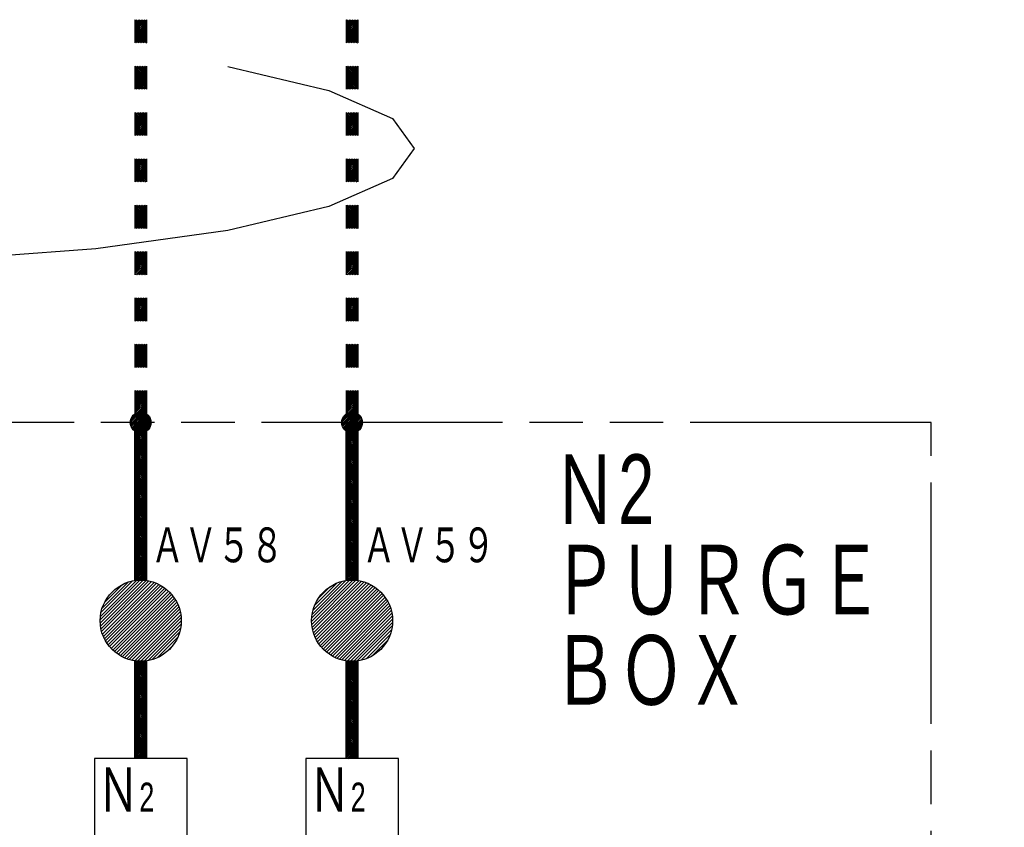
# Model space of a CAD drawing. Header units: millimetres. Extents: x 0 to 840, y 0 to 591.
# Tile 12 of 27: x 546 to 632, y 150 to 219. Entities that reach past the tile are written whole.
import ezdxf

# ---------------------------------------------------------------- set-up
doc = ezdxf.new("R2010")
doc.units = ezdxf.units.MM
doc.header["$LTSCALE"] = 46.255
doc.linetypes.add('PHANTOM', pattern=[0.8, 0.45, -0.05, 0.1, -0.05, 0.1, -0.05])
doc.layers.get('0').update_dxf_attribs({"linetype": 'CONTINUOUS'})
for name, color, linetype in [('0001_01', 7, 'CONTINUOUS'), ('0001_03', 7, 'CONTINUOUS'), ('0001_04', 7, 'CONTINUOUS')]:
    doc.layers.add(name, color=color, linetype=linetype)
doc.styles.add('TEXTSTYLE_2', font='txt', dxfattribs={"width": 0.7})

msp = doc.modelspace()

# ---------------------------------------------------------------- linework, layer by layer
at = {"layer": '0001_01', "color": 2, "linetype": 'Continuous'}
for p, q in [((556.436, 219.449), (556.436, 217.449)), ((557.436, 219.449), (557.436, 217.449)), ((574.684, 219.449), (574.684, 217.449)), ((575.684, 219.449), (575.684, 217.449)), ((556.436, 215.449), (556.436, 213.449)), ((557.436, 215.449), (557.436, 213.449)), ((564.45, 215.409), (573.19, 213.337)), ((574.684, 215.449), (574.684, 213.449)), ((575.684, 215.449), (575.684, 213.449)), ((573.19, 213.337), (578.685, 210.926)), ((556.436, 211.449), (556.436, 209.449)), ((557.436, 211.449), (557.436, 209.449)), ((574.684, 211.449), (574.684, 209.449)), ((575.684, 211.449), (575.684, 209.449)), ((578.685, 210.926), (580.559, 208.337)), ((580.559, 208.337), (578.685, 205.749)), ((556.436, 207.449), (556.436, 205.449)), ((557.436, 207.449), (557.436, 205.449)), ((574.684, 207.449), (574.684, 205.449)), ((575.684, 207.449), (575.684, 205.449)), ((578.685, 205.749), (573.19, 203.337)), ((556.436, 203.449), (556.436, 201.449)), ((557.436, 203.449), (557.436, 201.449)), ((573.19, 203.337), (564.45, 201.266)), ((574.684, 203.449), (574.684, 201.449)), ((575.684, 203.449), (575.684, 201.449)), ((564.45, 201.266), (553.059, 199.677)), ((553.059, 199.677), (539.794, 198.678)), ((556.436, 199.449), (556.436, 197.449)), ((557.436, 199.449), (557.436, 197.449)), ((574.684, 199.449), (574.684, 197.449)), ((575.684, 199.449), (575.684, 197.449)), ((556.436, 195.449), (556.436, 193.449)), ((557.436, 195.449), (557.436, 193.449)), ((574.684, 195.449), (574.684, 193.449)), ((575.684, 195.449), (575.684, 193.449)), ((556.436, 191.449), (556.436, 189.449)), ((557.436, 191.449), (557.436, 189.449)), ((574.684, 191.449), (574.684, 189.449)), ((575.684, 191.449), (575.684, 189.449)), ((556.436, 187.449), (556.436, 185.449)), ((557.436, 187.449), (557.436, 185.449)), ((574.683, 187.449), (574.683, 185.449)), ((575.683, 187.449), (575.683, 185.449)), ((556.433, 184.7), (556.433, 171.064)), ((556.433, 171.064), (556.436, 184.7)), ((557.433, 184.7), (557.433, 171.064)), ((574.683, 184.7), (574.683, 171.064)), ((575.683, 171.064), (575.683, 184.7)), ((557.433, 171.064), (556.433, 171.064)), ((556.433, 164.136), (556.433, 155.708)), ((557.433, 164.136), (557.433, 155.708)), ((574.683, 164.136), (574.683, 155.708)), ((575.683, 164.136), (575.683, 155.708)), ((560.933, 155.708), (552.933, 155.708)), ((552.933, 155.708), (552.933, 135.708)), ((560.933, 135.708), (560.933, 155.708)), ((579.183, 155.708), (571.183, 155.708)), ((571.183, 155.708), (571.183, 135.708)), ((579.183, 135.708), (579.183, 155.708))]:
    msp.add_line(p, q, dxfattribs=at)
at = {"layer": '0001_01', "color": 2, "linetype": 'PHANTOM'}
for p, q in [((625.183, 184.7), (445.933, 184.7)), ((625.183, 84.7), (625.183, 184.7))]:
    msp.add_line(p, q, dxfattribs=at)
at = {"layer": '0001_01', "color": 2, "linetype": 'Continuous'}
for centre, radius in [((556.933, 184.7), 0.9), ((575.183, 184.7), 0.9), ((556.933, 167.6), 3.5), ((575.183, 167.6), 3.5)]:
    msp.add_circle(centre, radius, dxfattribs=at)
at = {"layer": '0001_04', "color": 5, "linetype": 'Continuous'}
for p, q in [((556.436, 219.435), (556.449, 219.449)), ((556.436, 219.294), (556.59, 219.449)), ((556.436, 219.153), (556.732, 219.449)), ((556.436, 219.011), (556.873, 219.449)), ((556.436, 218.87), (557.015, 219.449)), ((556.436, 218.728), (557.156, 219.449)), ((556.436, 218.587), (557.297, 219.449)), ((556.436, 218.446), (557.436, 219.446)), ((574.684, 219.435), (574.697, 219.449)), ((574.684, 219.294), (574.838, 219.449)), ((574.684, 219.153), (574.98, 219.449)), ((574.684, 219.011), (575.121, 219.449)), ((574.684, 218.87), (575.263, 219.449)), ((574.684, 218.728), (575.404, 219.449)), ((574.684, 218.587), (575.545, 219.449)), ((574.684, 218.446), (575.684, 219.446)), ((556.436, 218.304), (557.436, 219.304)), ((556.436, 218.163), (557.436, 219.163)), ((556.436, 218.021), (557.436, 219.021)), ((556.436, 217.88), (557.436, 218.88)), ((556.436, 217.738), (557.436, 218.738)), ((556.436, 217.597), (557.436, 218.597)), ((574.684, 218.304), (575.684, 219.304)), ((574.684, 218.163), (575.684, 219.163)), ((574.684, 218.021), (575.684, 219.021)), ((574.684, 217.88), (575.684, 218.88)), ((574.684, 217.738), (575.684, 218.738)), ((574.684, 217.597), (575.684, 218.597)), ((556.436, 217.456), (557.436, 218.456)), ((556.57, 217.449), (557.436, 218.314)), ((556.712, 217.449), (557.436, 218.173)), ((556.853, 217.449), (557.436, 218.031)), ((556.995, 217.449), (557.436, 217.89)), ((557.136, 217.449), (557.436, 217.749)), ((574.684, 217.456), (575.684, 218.456)), ((574.818, 217.449), (575.684, 218.314)), ((574.96, 217.449), (575.684, 218.173)), ((575.101, 217.449), (575.684, 218.031)), ((575.242, 217.449), (575.684, 217.89)), ((575.384, 217.449), (575.684, 217.749)), ((557.277, 217.449), (557.436, 217.607)), ((557.419, 217.449), (557.436, 217.466)), ((575.525, 217.449), (575.684, 217.607)), ((575.667, 217.449), (575.684, 217.466)), ((556.436, 215.334), (556.55, 215.449)), ((556.436, 215.193), (556.692, 215.449)), ((556.436, 215.051), (556.833, 215.449)), ((556.436, 214.91), (556.974, 215.449)), ((556.436, 214.768), (557.116, 215.449)), ((556.436, 214.627), (557.257, 215.449)), ((556.436, 214.486), (557.399, 215.449)), ((556.436, 214.344), (557.436, 215.344)), ((556.436, 214.203), (557.436, 215.203)), ((574.684, 215.334), (574.798, 215.449)), ((574.684, 215.193), (574.939, 215.449)), ((574.684, 215.051), (575.081, 215.449)), ((574.684, 214.91), (575.222, 215.449)), ((574.684, 214.768), (575.364, 215.449)), ((574.684, 214.627), (575.505, 215.449)), ((574.684, 214.486), (575.647, 215.449)), ((574.684, 214.344), (575.684, 215.344)), ((574.684, 214.203), (575.684, 215.203)), ((556.436, 214.061), (557.436, 215.061)), ((556.436, 213.92), (557.436, 214.92)), ((556.436, 213.778), (557.436, 214.778)), ((556.436, 213.637), (557.436, 214.637)), ((556.436, 213.496), (557.436, 214.496)), ((556.53, 213.449), (557.436, 214.354)), ((574.684, 214.061), (575.684, 215.061)), ((574.684, 213.92), (575.684, 214.92)), ((574.684, 213.778), (575.684, 214.778)), ((574.684, 213.637), (575.684, 214.637)), ((574.684, 213.496), (575.684, 214.496)), ((574.778, 213.449), (575.684, 214.354)), ((556.672, 213.449), (557.436, 214.213)), ((556.813, 213.449), (557.436, 214.071)), ((556.954, 213.449), (557.436, 213.93)), ((557.096, 213.449), (557.436, 213.789)), ((557.237, 213.449), (557.436, 213.647)), ((557.379, 213.449), (557.436, 213.506)), ((574.919, 213.449), (575.684, 214.213)), ((575.061, 213.449), (575.684, 214.071)), ((575.202, 213.449), (575.684, 213.93)), ((575.344, 213.449), (575.684, 213.789)), ((575.485, 213.449), (575.684, 213.647)), ((575.626, 213.449), (575.684, 213.506)), ((556.436, 211.374), (556.51, 211.449)), ((556.436, 211.233), (556.651, 211.449)), ((556.436, 211.091), (556.793, 211.449)), ((556.436, 210.95), (556.934, 211.449)), ((556.436, 210.809), (557.076, 211.449)), ((556.436, 210.667), (557.217, 211.449)), ((556.436, 210.526), (557.359, 211.449)), ((556.436, 210.384), (557.436, 211.384)), ((556.436, 210.243), (557.436, 211.243)), ((556.436, 210.102), (557.436, 211.102)), ((556.436, 209.96), (557.436, 210.96)), ((574.684, 211.374), (574.758, 211.449)), ((574.684, 211.233), (574.899, 211.449)), ((574.684, 211.091), (575.041, 211.449)), ((574.684, 210.95), (575.182, 211.449)), ((574.684, 210.809), (575.324, 211.449)), ((574.684, 210.667), (575.465, 211.449)), ((574.684, 210.526), (575.606, 211.449)), ((574.684, 210.384), (575.684, 211.384)), ((574.684, 210.243), (575.684, 211.243)), ((574.684, 210.102), (575.684, 211.102)), ((574.684, 209.96), (575.684, 210.96)), ((556.436, 209.819), (557.436, 210.819)), ((556.436, 209.677), (557.436, 210.677)), ((556.436, 209.536), (557.436, 210.536)), ((556.49, 209.449), (557.436, 210.394)), ((556.631, 209.449), (557.436, 210.253)), ((556.773, 209.449), (557.436, 210.112)), ((574.684, 209.819), (575.684, 210.819)), ((574.684, 209.677), (575.684, 210.677)), ((574.684, 209.536), (575.684, 210.536)), ((574.738, 209.449), (575.684, 210.394)), ((574.879, 209.449), (575.684, 210.253)), ((575.021, 209.449), (575.684, 210.112)), ((556.914, 209.449), (557.436, 209.97)), ((557.056, 209.449), (557.436, 209.829)), ((557.197, 209.449), (557.436, 209.687)), ((557.338, 209.449), (557.436, 209.546)), ((575.162, 209.449), (575.684, 209.97)), ((575.303, 209.449), (575.684, 209.829)), ((575.445, 209.449), (575.684, 209.687)), ((575.586, 209.449), (575.684, 209.546)), ((556.436, 207.414), (556.47, 207.449)), ((556.436, 207.273), (556.611, 207.449)), ((556.436, 207.132), (556.753, 207.449)), ((556.436, 206.99), (556.894, 207.449)), ((556.436, 206.849), (557.035, 207.449)), ((556.436, 206.707), (557.177, 207.449)), ((556.436, 206.566), (557.318, 207.449)), ((574.684, 207.414), (574.718, 207.449)), ((574.684, 207.273), (574.859, 207.449)), ((574.684, 207.132), (575, 207.449)), ((574.684, 206.99), (575.142, 207.449)), ((574.684, 206.849), (575.283, 207.449)), ((574.684, 206.707), (575.425, 207.449)), ((574.684, 206.566), (575.566, 207.449)), ((556.436, 206.425), (557.436, 207.425)), ((556.436, 206.283), (557.436, 207.283)), ((556.436, 206.142), (557.436, 207.142)), ((556.436, 206), (557.436, 207)), ((556.436, 205.859), (557.436, 206.859)), ((556.436, 205.717), (557.436, 206.717)), ((574.684, 206.425), (575.684, 207.425)), ((574.684, 206.283), (575.684, 207.283)), ((574.684, 206.142), (575.684, 207.142)), ((574.684, 206), (575.684, 207)), ((574.684, 205.859), (575.684, 206.859)), ((574.684, 205.717), (575.684, 206.717)), ((556.436, 205.576), (557.436, 206.576)), ((556.45, 205.449), (557.436, 206.435)), ((556.591, 205.449), (557.436, 206.293)), ((556.733, 205.449), (557.436, 206.152)), ((556.874, 205.449), (557.436, 206.01)), ((557.015, 205.449), (557.436, 205.869)), ((574.684, 205.576), (575.684, 206.576)), ((574.698, 205.449), (575.684, 206.435)), ((574.839, 205.449), (575.684, 206.293)), ((574.98, 205.449), (575.684, 206.152)), ((575.122, 205.449), (575.684, 206.01)), ((575.263, 205.449), (575.684, 205.869)), ((557.157, 205.449), (557.436, 205.728)), ((557.298, 205.449), (557.436, 205.586)), ((575.405, 205.449), (575.684, 205.728)), ((575.546, 205.449), (575.684, 205.586)), ((556.436, 203.313), (556.571, 203.449)), ((556.436, 203.172), (556.712, 203.449)), ((556.436, 203.03), (556.854, 203.449)), ((556.436, 202.889), (556.995, 203.449)), ((556.436, 202.748), (557.137, 203.449)), ((556.436, 202.606), (557.278, 203.449)), ((556.436, 202.465), (557.42, 203.449)), ((556.436, 202.323), (557.436, 203.323)), ((574.684, 203.313), (574.819, 203.449)), ((574.684, 203.172), (574.96, 203.449)), ((574.684, 203.03), (575.102, 203.449)), ((574.684, 202.889), (575.243, 203.449)), ((574.684, 202.748), (575.385, 203.449)), ((574.684, 202.606), (575.526, 203.449)), ((574.684, 202.465), (575.667, 203.449)), ((574.684, 202.323), (575.684, 203.323)), ((556.436, 202.182), (557.436, 203.182)), ((556.436, 202.041), (557.436, 203.04)), ((556.436, 201.899), (557.436, 202.899)), ((556.436, 201.758), (557.436, 202.758)), ((556.436, 201.616), (557.436, 202.616)), ((556.436, 201.475), (557.436, 202.475)), ((574.684, 202.182), (575.684, 203.182)), ((574.684, 202.041), (575.684, 203.04)), ((574.684, 201.899), (575.684, 202.899)), ((574.684, 201.758), (575.684, 202.758)), ((574.684, 201.616), (575.684, 202.616)), ((574.684, 201.475), (575.684, 202.475)), ((556.551, 201.449), (557.436, 202.333)), ((556.692, 201.449), (557.436, 202.192)), ((556.834, 201.449), (557.436, 202.051)), ((556.975, 201.449), (557.436, 201.909)), ((557.117, 201.449), (557.436, 201.768)), ((557.258, 201.449), (557.436, 201.626)), ((574.799, 201.449), (575.684, 202.333)), ((574.94, 201.449), (575.684, 202.192)), ((575.082, 201.449), (575.684, 202.051)), ((575.223, 201.449), (575.684, 201.909)), ((575.364, 201.449), (575.684, 201.768)), ((575.506, 201.449), (575.684, 201.626)), ((557.399, 201.449), (557.436, 201.485)), ((575.647, 201.449), (575.684, 201.485)), ((556.436, 199.353), (556.531, 199.449)), ((556.436, 199.212), (556.672, 199.449)), ((556.436, 199.071), (556.814, 199.449)), ((556.436, 198.929), (556.955, 199.449)), ((556.436, 198.788), (557.096, 199.449)), ((556.436, 198.646), (557.238, 199.449)), ((556.436, 198.505), (557.379, 199.449)), ((556.436, 198.364), (557.436, 199.364)), ((556.436, 198.222), (557.436, 199.222)), ((556.436, 198.081), (557.436, 199.081)), ((574.684, 199.353), (574.779, 199.449)), ((574.684, 199.212), (574.92, 199.449)), ((574.684, 199.071), (575.061, 199.449)), ((574.684, 198.929), (575.203, 199.449)), ((574.684, 198.788), (575.344, 199.449)), ((574.684, 198.646), (575.486, 199.449)), ((574.684, 198.505), (575.627, 199.449)), ((574.684, 198.364), (575.684, 199.364)), ((574.684, 198.222), (575.684, 199.222)), ((574.684, 198.081), (575.684, 199.081)), ((556.436, 197.939), (557.436, 198.939)), ((556.436, 197.798), (557.436, 198.798)), ((556.436, 197.656), (557.436, 198.656)), ((556.436, 197.515), (557.436, 198.515)), ((556.511, 197.449), (557.436, 198.374)), ((556.652, 197.449), (557.436, 198.232)), ((574.684, 197.939), (575.684, 198.939)), ((574.684, 197.798), (575.684, 198.798)), ((574.684, 197.656), (575.684, 198.656)), ((574.684, 197.515), (575.684, 198.515)), ((574.759, 197.449), (575.684, 198.374)), ((574.9, 197.449), (575.684, 198.232)), ((556.794, 197.449), (557.436, 198.091)), ((556.935, 197.449), (557.436, 197.949)), ((557.076, 197.449), (557.436, 197.808)), ((557.218, 197.449), (557.436, 197.667)), ((557.359, 197.449), (557.436, 197.525)), ((575.041, 197.449), (575.684, 198.091)), ((575.183, 197.449), (575.684, 197.949)), ((575.324, 197.449), (575.684, 197.808)), ((575.466, 197.449), (575.684, 197.667)), ((575.607, 197.449), (575.684, 197.525)), ((556.436, 195.394), (556.491, 195.449)), ((556.436, 195.252), (556.632, 195.449)), ((556.436, 195.111), (556.773, 195.449)), ((556.436, 194.969), (556.915, 195.449)), ((556.436, 194.828), (557.056, 195.449)), ((556.436, 194.687), (557.198, 195.449)), ((556.436, 194.545), (557.339, 195.449)), ((556.436, 194.404), (557.436, 195.404)), ((556.436, 194.262), (557.436, 195.262)), ((556.436, 194.121), (557.436, 195.121)), ((556.436, 193.979), (557.436, 194.979)), ((556.436, 193.838), (557.436, 194.838)), ((556.436, 193.697), (557.436, 194.697)), ((574.684, 195.394), (574.738, 195.449)), ((574.684, 195.252), (574.88, 195.449)), ((574.684, 195.111), (575.021, 195.449)), ((574.684, 194.969), (575.163, 195.449)), ((574.684, 194.828), (575.304, 195.449)), ((574.684, 194.687), (575.446, 195.449)), ((574.684, 194.545), (575.587, 195.449)), ((574.684, 194.404), (575.684, 195.404)), ((574.684, 194.262), (575.684, 195.262)), ((574.684, 194.121), (575.684, 195.121)), ((574.684, 193.979), (575.684, 194.979)), ((574.684, 193.838), (575.684, 194.838)), ((574.684, 193.697), (575.684, 194.697)), ((556.436, 193.555), (557.436, 194.555)), ((556.47, 193.449), (557.436, 194.414)), ((556.612, 193.449), (557.436, 194.272)), ((556.753, 193.449), (557.436, 194.131)), ((556.895, 193.449), (557.436, 193.99)), ((557.036, 193.449), (557.436, 193.848)), ((574.684, 193.555), (575.684, 194.555)), ((574.718, 193.449), (575.684, 194.414)), ((574.86, 193.449), (575.684, 194.272)), ((575.001, 193.449), (575.684, 194.131)), ((575.143, 193.449), (575.684, 193.99)), ((575.284, 193.449), (575.684, 193.848)), ((557.178, 193.449), (557.436, 193.707)), ((557.319, 193.449), (557.436, 193.565)), ((575.425, 193.449), (575.684, 193.707)), ((575.567, 193.449), (575.684, 193.565)), ((556.436, 191.434), (556.45, 191.449)), ((556.436, 191.292), (556.592, 191.449)), ((556.436, 191.151), (556.733, 191.449)), ((556.436, 191.01), (556.875, 191.449)), ((556.436, 190.868), (557.016, 191.449)), ((556.436, 190.727), (557.158, 191.449)), ((556.436, 190.585), (557.299, 191.449)), ((556.436, 190.444), (557.436, 191.444)), ((556.436, 190.303), (557.436, 191.303)), ((574.684, 191.434), (574.698, 191.449)), ((574.684, 191.292), (574.84, 191.449)), ((574.684, 191.151), (574.981, 191.449)), ((574.684, 191.01), (575.123, 191.449)), ((574.684, 190.868), (575.264, 191.449)), ((574.684, 190.727), (575.405, 191.449)), ((574.684, 190.585), (575.547, 191.449)), ((574.684, 190.444), (575.684, 191.444)), ((574.684, 190.303), (575.684, 191.303)), ((556.436, 190.161), (557.436, 191.161)), ((556.436, 190.02), (557.436, 191.02)), ((556.436, 189.878), (557.436, 190.878)), ((556.436, 189.737), (557.436, 190.737)), ((556.436, 189.595), (557.436, 190.595)), ((556.436, 189.454), (557.436, 190.454)), ((574.684, 190.161), (575.684, 191.161)), ((574.684, 190.02), (575.684, 191.02)), ((574.684, 189.878), (575.684, 190.878)), ((574.684, 189.737), (575.684, 190.737)), ((574.684, 189.595), (575.684, 190.595)), ((574.684, 189.454), (575.684, 190.454)), ((556.572, 189.449), (557.436, 190.313)), ((556.713, 189.449), (557.436, 190.171)), ((556.855, 189.449), (557.436, 190.03)), ((556.996, 189.449), (557.436, 189.888)), ((557.137, 189.449), (557.436, 189.747)), ((557.279, 189.449), (557.436, 189.605)), ((574.82, 189.449), (575.684, 190.313)), ((574.961, 189.449), (575.684, 190.171)), ((575.102, 189.449), (575.684, 190.03)), ((575.244, 189.449), (575.684, 189.888)), ((575.385, 189.449), (575.684, 189.747)), ((575.527, 189.449), (575.684, 189.605)), ((557.42, 189.449), (557.436, 189.464)), ((575.668, 189.449), (575.684, 189.464)), ((556.436, 187.332), (556.552, 187.449)), ((556.436, 187.191), (556.693, 187.449)), ((556.436, 187.05), (556.834, 187.449)), ((556.436, 186.908), (556.976, 187.449)), ((556.436, 186.767), (557.117, 187.449)), ((556.436, 186.625), (557.259, 187.449)), ((556.436, 186.484), (557.4, 187.449)), ((556.436, 186.343), (557.436, 187.342)), ((556.436, 186.201), (557.436, 187.201)), ((556.436, 186.06), (557.436, 187.06)), ((574.683, 187.332), (574.799, 187.449)), ((574.683, 187.191), (574.941, 187.449)), ((574.683, 187.05), (575.082, 187.449)), ((574.683, 186.908), (575.224, 187.449)), ((574.683, 186.767), (575.365, 187.449)), ((574.683, 186.625), (575.507, 187.449)), ((574.683, 186.484), (575.648, 187.449)), ((574.683, 186.343), (575.683, 187.342)), ((574.683, 186.201), (575.683, 187.201)), ((574.683, 186.06), (575.683, 187.06)), ((556.436, 185.918), (557.436, 186.918)), ((556.436, 185.777), (557.436, 186.777)), ((556.436, 185.635), (557.436, 186.635)), ((556.436, 185.494), (557.436, 186.494)), ((556.532, 185.449), (557.436, 186.353)), ((556.673, 185.449), (557.436, 186.211)), ((574.683, 185.918), (575.683, 186.918)), ((574.683, 185.777), (575.683, 186.777)), ((574.683, 185.635), (575.683, 186.635)), ((574.683, 185.494), (575.683, 186.494)), ((574.779, 185.449), (575.683, 186.353)), ((574.921, 185.449), (575.683, 186.211)), ((556.033, 184.688), (556.945, 185.6)), ((556.044, 184.841), (556.793, 185.589)), ((556.045, 184.558), (557.075, 185.589)), ((556.071, 184.443), (557.191, 185.563)), ((556.098, 185.036), (556.597, 185.535)), ((556.109, 184.34), (557.294, 185.525)), ((556.156, 184.246), (557.388, 185.477)), ((556.213, 184.161), (557.473, 185.421)), ((556.277, 184.084), (557.55, 185.356)), ((556.814, 185.449), (557.436, 186.07)), ((556.956, 185.449), (557.436, 185.928)), ((557.097, 185.449), (557.436, 185.787)), ((557.239, 185.449), (557.436, 185.645)), ((557.38, 185.449), (557.436, 185.504)), ((574.283, 184.695), (575.189, 185.6)), ((574.294, 184.564), (575.32, 185.59)), ((574.296, 184.849), (575.035, 185.588)), ((574.319, 184.448), (575.435, 185.564)), ((574.353, 185.048), (574.836, 185.53)), ((574.357, 184.344), (575.539, 185.527)), ((574.404, 184.25), (575.634, 185.48)), ((574.46, 184.165), (575.719, 185.423)), ((574.524, 184.087), (575.796, 185.359)), ((575.062, 185.449), (575.683, 186.07)), ((575.204, 185.449), (575.683, 185.928)), ((575.345, 185.449), (575.683, 185.787)), ((575.486, 185.449), (575.683, 185.645)), ((575.628, 185.449), (575.683, 185.504)), ((556.35, 184.015), (557.619, 185.284)), ((556.43, 183.954), (557.68, 185.203)), ((556.433, 184.7), (557.433, 184.7)), ((556.433, 171.064), (556.433, 184.7)), ((556.433, 171.064), (556.436, 184.7)), ((556.433, 184.612), (557.433, 183.612)), ((556.486, 184.7), (557.433, 183.753)), ((556.519, 183.901), (557.732, 185.115)), ((556.617, 183.858), (557.776, 185.017)), ((556.628, 184.7), (557.433, 183.895)), ((556.725, 183.825), (557.809, 184.908)), ((556.769, 184.7), (557.433, 184.036)), ((556.846, 183.804), (557.829, 184.787)), ((556.911, 184.7), (557.433, 184.178)), ((556.985, 183.802), (557.832, 184.648)), ((557.052, 184.7), (557.433, 184.319)), ((557.194, 184.7), (557.433, 184.46)), ((557.335, 184.7), (557.433, 184.602)), ((557.433, 184.7), (557.433, 171.064)), ((574.596, 184.018), (575.866, 185.287)), ((574.676, 183.957), (575.927, 185.207)), ((574.683, 184.7), (575.683, 184.7)), ((574.683, 171.064), (574.683, 184.7)), ((574.683, 184.605), (575.683, 183.605)), ((574.73, 184.7), (575.683, 183.747)), ((574.765, 183.904), (575.98, 185.119)), ((574.862, 183.86), (576.024, 185.021)), ((574.871, 184.7), (575.683, 183.888)), ((574.97, 183.826), (576.058, 184.914)), ((575.013, 184.7), (575.683, 184.03)), ((575.09, 183.805), (576.079, 184.793)), ((575.154, 184.7), (575.683, 184.171)), ((575.228, 183.801), (576.082, 184.655)), ((575.295, 184.7), (575.683, 184.312)), ((575.393, 183.825), (576.059, 184.49)), ((575.437, 184.7), (575.683, 184.454)), ((575.578, 184.7), (575.683, 184.595)), ((575.683, 184.7), (575.683, 171.064)), ((556.433, 184.47), (557.433, 183.47)), ((556.433, 184.329), (557.433, 183.329)), ((556.433, 184.188), (557.433, 183.188)), ((556.433, 184.046), (557.433, 183.046)), ((556.433, 183.905), (557.433, 182.905)), ((556.433, 183.763), (557.433, 182.763)), ((557.152, 183.827), (557.806, 184.481)), ((557.392, 183.926), (557.707, 184.241)), ((574.683, 184.464), (575.683, 183.464)), ((574.683, 184.322), (575.683, 183.322)), ((574.683, 184.181), (575.683, 183.181)), ((574.683, 184.04), (575.683, 183.04)), ((574.683, 183.898), (575.683, 182.898)), ((574.683, 183.757), (575.683, 182.757)), ((575.627, 183.917), (575.967, 184.257)), ((556.433, 183.622), (557.433, 182.622)), ((556.433, 183.481), (557.433, 182.481)), ((556.433, 183.339), (557.433, 182.339)), ((556.433, 183.198), (557.433, 182.198)), ((556.433, 183.056), (557.433, 182.056)), ((556.433, 182.915), (557.433, 181.915)), ((574.683, 183.615), (575.683, 182.615)), ((574.683, 183.474), (575.683, 182.474)), ((574.683, 183.332), (575.683, 182.332)), ((574.683, 183.191), (575.683, 182.191)), ((574.683, 183.05), (575.683, 182.05)), ((574.683, 182.908), (575.683, 181.908)), ((556.433, 182.773), (557.433, 181.773)), ((556.433, 182.632), (557.433, 181.632)), ((556.433, 182.491), (557.433, 181.491)), ((556.433, 182.349), (557.433, 181.349)), ((556.433, 182.208), (557.433, 181.208)), ((556.433, 182.066), (557.433, 181.066)), ((574.683, 182.767), (575.683, 181.767)), ((574.683, 182.625), (575.683, 181.625)), ((574.683, 182.484), (575.683, 181.484)), ((574.683, 182.343), (575.683, 181.343)), ((574.683, 182.201), (575.683, 181.201)), ((574.683, 182.06), (575.683, 181.06)), ((556.433, 181.925), (557.433, 180.925)), ((556.433, 181.783), (557.433, 180.783)), ((556.433, 181.642), (557.433, 180.642)), ((556.433, 181.501), (557.433, 180.501)), ((556.433, 181.359), (557.433, 180.359)), ((556.433, 181.218), (557.433, 180.218)), ((574.683, 181.918), (575.683, 180.918)), ((574.683, 181.777), (575.683, 180.777)), ((574.683, 181.635), (575.683, 180.635)), ((574.683, 181.494), (575.683, 180.494)), ((574.683, 181.353), (575.683, 180.353)), ((574.683, 181.211), (575.683, 180.211)), ((556.433, 181.076), (557.433, 180.076)), ((556.433, 180.935), (557.433, 179.935)), ((556.433, 180.794), (557.433, 179.794)), ((556.433, 180.652), (557.433, 179.652)), ((556.433, 180.511), (557.433, 179.511)), ((556.433, 180.369), (557.433, 179.369)), ((574.683, 181.07), (575.683, 180.07)), ((574.683, 180.928), (575.683, 179.928)), ((574.683, 180.787), (575.683, 179.787)), ((574.683, 180.645), (575.683, 179.645)), ((574.683, 180.504), (575.683, 179.504)), ((574.683, 180.363), (575.683, 179.363)), ((556.433, 180.228), (557.433, 179.228)), ((556.433, 180.086), (557.433, 179.086)), ((556.433, 179.945), (557.433, 178.945)), ((556.433, 179.804), (557.433, 178.804)), ((556.433, 179.662), (557.433, 178.662)), ((556.433, 179.521), (557.433, 178.521)), ((574.683, 180.221), (575.683, 179.221)), ((574.683, 180.08), (575.683, 179.08)), ((574.683, 179.938), (575.683, 178.938)), ((574.683, 179.797), (575.683, 178.797)), ((574.683, 179.655), (575.683, 178.655)), ((574.683, 179.514), (575.683, 178.514)), ((556.433, 179.379), (557.433, 178.379)), ((556.433, 179.238), (557.433, 178.238)), ((556.433, 179.096), (557.433, 178.096)), ((556.433, 178.955), (557.433, 177.955)), ((556.433, 178.814), (557.433, 177.814)), ((556.433, 178.672), (557.433, 177.672)), ((574.683, 179.373), (575.683, 178.373)), ((574.683, 179.231), (575.683, 178.231)), ((574.683, 179.09), (575.683, 178.09)), ((574.683, 178.948), (575.683, 177.948)), ((574.683, 178.807), (575.683, 177.807)), ((574.683, 178.666), (575.683, 177.666)), ((556.433, 178.531), (557.433, 177.531)), ((556.433, 178.389), (557.433, 177.389)), ((556.433, 178.248), (557.433, 177.248)), ((556.433, 178.107), (557.433, 177.107)), ((556.433, 177.965), (557.433, 176.965)), ((556.433, 177.824), (557.433, 176.824)), ((574.683, 178.524), (575.683, 177.524)), ((574.683, 178.383), (575.683, 177.383)), ((574.683, 178.241), (575.683, 177.241)), ((574.683, 178.1), (575.683, 177.1)), ((574.683, 177.958), (575.683, 176.958)), ((574.683, 177.817), (575.683, 176.817)), ((556.433, 177.682), (557.433, 176.682)), ((556.433, 177.541), (557.433, 176.541)), ((556.433, 177.399), (557.433, 176.399)), ((556.433, 177.258), (557.433, 176.258)), ((556.433, 177.117), (557.433, 176.117)), ((556.433, 176.975), (557.433, 175.975)), ((574.683, 177.676), (575.683, 176.676)), ((574.683, 177.534), (575.683, 176.534)), ((574.683, 177.393), (575.683, 176.393)), ((574.683, 177.251), (575.683, 176.251)), ((574.683, 177.11), (575.683, 176.11)), ((574.683, 176.968), (575.683, 175.968)), ((556.433, 176.834), (557.433, 175.834)), ((556.433, 176.692), (557.433, 175.692)), ((556.433, 176.551), (557.433, 175.551)), ((556.433, 176.409), (557.433, 175.409)), ((556.433, 176.268), (557.433, 175.268)), ((556.433, 176.127), (557.433, 175.127)), ((574.683, 176.827), (575.683, 175.827)), ((574.683, 176.686), (575.683, 175.686)), ((574.683, 176.544), (575.683, 175.544)), ((574.683, 176.403), (575.683, 175.403)), ((574.683, 176.261), (575.683, 175.261)), ((574.683, 176.12), (575.683, 175.12)), ((556.433, 175.985), (557.433, 174.985)), ((556.433, 175.844), (557.433, 174.844)), ((556.433, 175.702), (557.433, 174.702)), ((556.433, 175.561), (557.433, 174.561)), ((556.433, 175.419), (557.433, 174.419)), ((556.433, 175.278), (557.433, 174.278)), ((574.683, 175.979), (575.683, 174.979)), ((574.683, 175.837), (575.683, 174.837)), ((574.683, 175.696), (575.683, 174.696)), ((574.683, 175.554), (575.683, 174.554)), ((574.683, 175.413), (575.683, 174.413)), ((574.683, 175.271), (575.683, 174.271)), ((556.433, 175.137), (557.433, 174.137)), ((556.433, 174.995), (557.433, 173.995)), ((556.433, 174.854), (557.433, 173.854)), ((556.433, 174.712), (557.433, 173.712)), ((556.433, 174.571), (557.433, 173.571)), ((556.433, 174.43), (557.433, 173.43)), ((556.433, 174.288), (557.433, 173.288)), ((574.683, 175.13), (575.683, 174.13)), ((574.683, 174.989), (575.683, 173.989)), ((574.683, 174.847), (575.683, 173.847)), ((574.683, 174.706), (575.683, 173.706)), ((574.683, 174.564), (575.683, 173.564)), ((574.683, 174.423), (575.683, 173.423)), ((556.433, 174.147), (557.433, 173.147)), ((556.433, 174.005), (557.433, 173.005)), ((556.433, 173.864), (557.433, 172.864)), ((556.433, 173.722), (557.433, 172.722)), ((556.433, 173.581), (557.433, 172.581)), ((556.433, 173.44), (557.433, 172.44)), ((574.683, 174.281), (575.683, 173.281)), ((574.683, 174.14), (575.683, 173.14)), ((574.683, 173.999), (575.683, 172.999)), ((574.683, 173.857), (575.683, 172.857)), ((574.683, 173.716), (575.683, 172.716)), ((574.683, 173.574), (575.683, 172.574)), ((556.433, 173.298), (557.433, 172.298)), ((556.433, 173.157), (557.433, 172.157)), ((556.433, 173.015), (557.433, 172.015)), ((556.433, 172.874), (557.433, 171.874)), ((556.433, 172.732), (557.433, 171.732)), ((556.433, 172.591), (557.433, 171.591)), ((574.683, 173.433), (575.683, 172.433)), ((574.683, 173.292), (575.683, 172.292)), ((574.683, 173.15), (575.683, 172.15)), ((574.683, 173.009), (575.683, 172.009)), ((574.683, 172.867), (575.683, 171.867)), ((574.683, 172.726), (575.683, 171.726)), ((556.433, 172.45), (557.433, 171.45)), ((556.433, 172.308), (557.433, 171.308)), ((556.433, 172.167), (557.433, 171.167)), ((556.433, 172.025), (557.395, 171.064)), ((556.433, 171.884), (557.253, 171.064)), ((556.433, 171.743), (557.112, 171.064)), ((574.683, 172.584), (575.683, 171.584)), ((574.683, 172.443), (575.683, 171.443)), ((574.683, 172.302), (575.683, 171.302)), ((574.683, 172.16), (575.683, 171.16)), ((574.683, 172.019), (575.638, 171.064)), ((574.683, 171.877), (575.497, 171.064)), ((553.434, 167.664), (556.869, 171.099)), ((553.44, 167.387), (557.146, 171.093)), ((553.452, 167.965), (556.568, 171.081)), ((553.465, 167.129), (557.404, 171.068)), ((553.504, 168.3), (556.234, 171.029)), ((553.507, 166.888), (557.645, 171.027)), ((553.562, 166.66), (557.873, 170.971)), ((553.605, 168.684), (555.849, 170.928)), ((553.629, 166.445), (558.088, 170.904)), ((556.433, 171.601), (556.97, 171.064)), ((556.433, 171.46), (556.829, 171.064)), ((556.433, 171.318), (556.688, 171.064)), ((556.433, 171.177), (556.546, 171.064)), ((557.433, 171.064), (556.433, 171.064)), ((571.684, 167.529), (575.254, 171.099)), ((571.69, 167.818), (574.965, 171.093)), ((571.7, 167.262), (575.521, 171.084)), ((571.725, 168.135), (574.648, 171.059)), ((571.733, 167.013), (575.771, 171.05)), ((571.781, 166.778), (576.005, 171.002)), ((571.799, 168.493), (574.29, 170.984)), ((571.843, 166.556), (576.227, 170.941)), ((574.683, 171.736), (575.355, 171.064)), ((574.683, 171.594), (575.214, 171.064)), ((574.683, 171.453), (575.072, 171.064)), ((574.683, 171.312), (574.931, 171.064)), ((574.683, 171.17), (574.79, 171.064)), ((575.683, 171.064), (574.683, 171.064)), ((553.708, 166.241), (558.292, 170.825)), ((553.797, 166.047), (558.486, 170.736)), ((553.802, 169.163), (555.37, 170.731)), ((553.895, 165.862), (558.671, 170.638)), ((554.002, 165.687), (558.846, 170.531)), ((554.118, 165.52), (559.013, 170.415)), ((554.243, 165.361), (559.172, 170.291)), ((554.375, 165.211), (559.322, 170.158)), ((571.915, 166.346), (576.437, 170.868)), ((571.941, 168.917), (573.866, 170.843)), ((571.999, 166.147), (576.636, 170.784)), ((572.092, 165.958), (576.825, 170.691)), ((572.195, 165.778), (577.006, 170.588)), ((572.25, 169.51), (573.273, 170.533)), ((572.307, 165.606), (577.177, 170.477)), ((572.427, 165.443), (577.34, 170.357)), ((572.555, 165.289), (577.494, 170.228)), ((572.691, 165.142), (577.641, 170.092)), ((554.516, 165.069), (559.464, 170.017)), ((554.665, 164.935), (559.598, 169.869)), ((554.821, 164.809), (559.724, 169.712)), ((554.987, 164.691), (559.842, 169.547)), ((555.16, 164.582), (559.951, 169.373)), ((555.343, 164.482), (560.051, 169.19)), ((572.836, 165.004), (577.779, 169.948)), ((572.988, 164.874), (577.91, 169.795)), ((573.149, 164.752), (578.032, 169.634)), ((573.318, 164.638), (578.145, 169.465)), ((573.496, 164.533), (578.25, 169.287)), ((555.535, 164.391), (560.142, 168.998)), ((555.737, 164.311), (560.223, 168.796)), ((555.95, 164.241), (560.293, 168.583)), ((556.175, 164.183), (560.35, 168.358)), ((573.684, 164.438), (578.346, 169.1)), ((573.88, 164.352), (578.432, 168.903)), ((574.088, 164.276), (578.507, 168.696)), ((574.306, 164.212), (578.572, 168.477)), ((556.414, 164.139), (560.395, 168.119)), ((556.668, 164.11), (560.423, 167.865)), ((556.941, 164.1), (560.433, 167.592)), ((574.537, 164.16), (578.623, 168.246)), ((574.783, 164.123), (578.66, 168)), ((575.046, 164.103), (578.681, 167.738)), ((557.237, 164.113), (560.42, 167.296)), ((557.564, 164.157), (560.376, 166.969)), ((575.329, 164.103), (578.68, 167.454)), ((575.638, 164.13), (578.654, 167.145)), ((575.984, 164.193), (578.59, 166.799)), ((557.936, 164.247), (560.287, 166.597)), ((558.39, 164.417), (560.116, 166.144)), ((576.388, 164.314), (578.469, 166.395)), ((576.916, 164.559), (578.224, 165.867)), ((559.132, 164.877), (559.657, 165.401)), ((556.433, 164.136), (557.433, 164.136)), ((556.433, 155.708), (556.433, 164.136)), ((556.433, 164.106), (557.433, 163.106)), ((556.545, 164.136), (557.433, 163.247)), ((556.686, 164.136), (557.433, 163.389)), ((556.828, 164.136), (557.433, 163.53)), ((556.969, 164.136), (557.433, 163.671)), ((557.11, 164.136), (557.433, 163.813)), ((557.252, 164.136), (557.433, 163.954)), ((557.393, 164.136), (557.433, 164.096)), ((557.433, 164.136), (557.433, 155.708)), ((574.683, 164.136), (575.683, 164.136)), ((574.683, 155.708), (574.683, 164.136)), ((574.683, 164.099), (575.683, 163.099)), ((574.788, 164.136), (575.683, 163.241)), ((574.93, 164.136), (575.683, 163.382)), ((575.071, 164.136), (575.683, 163.523)), ((575.212, 164.136), (575.683, 163.665)), ((575.354, 164.136), (575.683, 163.806)), ((575.495, 164.136), (575.683, 163.948)), ((575.637, 164.136), (575.683, 164.089)), ((575.683, 164.136), (575.683, 155.708)), ((556.433, 163.964), (557.433, 162.964)), ((556.433, 163.823), (557.433, 162.823)), ((556.433, 163.682), (557.433, 162.682)), ((556.433, 163.54), (557.433, 162.54)), ((556.433, 163.399), (557.433, 162.399)), ((556.433, 163.257), (557.433, 162.257)), ((574.683, 163.958), (575.683, 162.958)), ((574.683, 163.816), (575.683, 162.816)), ((574.683, 163.675), (575.683, 162.675)), ((574.683, 163.533), (575.683, 162.533)), ((574.683, 163.392), (575.683, 162.392)), ((574.683, 163.251), (575.683, 162.251)), ((556.433, 163.116), (557.433, 162.116)), ((556.433, 162.974), (557.433, 161.974)), ((556.433, 162.833), (557.433, 161.833)), ((556.433, 162.692), (557.433, 161.692)), ((556.433, 162.55), (557.433, 161.55)), ((556.433, 162.409), (557.433, 161.409)), ((574.683, 163.109), (575.683, 162.109)), ((574.683, 162.968), (575.683, 161.968)), ((574.683, 162.826), (575.683, 161.826)), ((574.683, 162.685), (575.683, 161.685)), ((574.683, 162.544), (575.683, 161.544)), ((574.683, 162.402), (575.683, 161.402)), ((556.433, 162.267), (557.433, 161.267)), ((556.433, 162.126), (557.433, 161.126)), ((556.433, 161.984), (557.433, 160.984)), ((556.433, 161.843), (557.433, 160.843)), ((556.433, 161.702), (557.433, 160.702)), ((556.433, 161.56), (557.433, 160.56)), ((574.683, 162.261), (575.683, 161.261)), ((574.683, 162.119), (575.683, 161.119)), ((574.683, 161.978), (575.683, 160.978)), ((574.683, 161.836), (575.683, 160.836)), ((574.683, 161.695), (575.683, 160.695)), ((574.683, 161.554), (575.683, 160.554)), ((556.433, 161.419), (557.433, 160.419)), ((556.433, 161.277), (557.433, 160.277)), ((556.433, 161.136), (557.433, 160.136)), ((556.433, 160.995), (557.433, 159.995)), ((556.433, 160.853), (557.433, 159.853)), ((556.433, 160.712), (557.433, 159.712)), ((574.683, 161.412), (575.683, 160.412)), ((574.683, 161.271), (575.683, 160.271)), ((574.683, 161.129), (575.683, 160.129)), ((574.683, 160.988), (575.683, 159.988)), ((574.683, 160.846), (575.683, 159.846)), ((574.683, 160.705), (575.683, 159.705)), ((556.433, 160.57), (557.433, 159.57)), ((556.433, 160.429), (557.433, 159.429)), ((556.433, 160.287), (557.433, 159.287)), ((556.433, 160.146), (557.433, 159.146)), ((556.433, 160.005), (557.433, 159.005)), ((556.433, 159.863), (557.433, 158.863)), ((574.683, 160.564), (575.683, 159.564)), ((574.683, 160.422), (575.683, 159.422)), ((574.683, 160.281), (575.683, 159.281)), ((574.683, 160.139), (575.683, 159.139)), ((574.683, 159.998), (575.683, 158.998)), ((574.683, 159.857), (575.683, 158.857)), ((556.433, 159.722), (557.433, 158.722)), ((556.433, 159.58), (557.433, 158.58)), ((556.433, 159.439), (557.433, 158.439)), ((556.433, 159.297), (557.433, 158.297)), ((556.433, 159.156), (557.433, 158.156)), ((556.433, 159.015), (557.433, 158.015)), ((574.683, 159.715), (575.683, 158.715)), ((574.683, 159.574), (575.683, 158.574)), ((574.683, 159.432), (575.683, 158.432)), ((574.683, 159.291), (575.683, 158.291)), ((574.683, 159.149), (575.683, 158.149)), ((574.683, 159.008), (575.683, 158.008)), ((556.433, 158.873), (557.433, 157.873)), ((556.433, 158.732), (557.433, 157.732)), ((556.433, 158.59), (557.433, 157.59)), ((556.433, 158.449), (557.433, 157.449)), ((556.433, 158.308), (557.433, 157.308)), ((556.433, 158.166), (557.433, 157.166)), ((574.683, 158.867), (575.683, 157.867)), ((574.683, 158.725), (575.683, 157.725)), ((574.683, 158.584), (575.683, 157.584)), ((574.683, 158.442), (575.683, 157.442)), ((574.683, 158.301), (575.683, 157.301)), ((574.683, 158.159), (575.683, 157.159)), ((556.433, 158.025), (557.433, 157.025)), ((556.433, 157.883), (557.433, 156.883)), ((556.433, 157.742), (557.433, 156.742)), ((556.433, 157.6), (557.433, 156.6)), ((556.433, 157.459), (557.433, 156.459)), ((556.433, 157.318), (557.433, 156.318)), ((574.683, 158.018), (575.683, 157.018)), ((574.683, 157.877), (575.683, 156.877)), ((574.683, 157.735), (575.683, 156.735)), ((574.683, 157.594), (575.683, 156.594)), ((574.683, 157.452), (575.683, 156.452)), ((574.683, 157.311), (575.683, 156.311)), ((556.433, 157.176), (557.433, 156.176)), ((556.433, 157.035), (557.433, 156.035)), ((556.433, 156.893), (557.433, 155.893)), ((556.433, 156.752), (557.433, 155.752)), ((556.433, 156.61), (557.335, 155.708)), ((556.433, 156.469), (557.194, 155.708)), ((574.683, 157.17), (575.683, 156.17)), ((574.683, 157.028), (575.683, 156.028)), ((574.683, 156.887), (575.683, 155.887)), ((574.683, 156.745), (575.683, 155.745)), ((574.683, 156.604), (575.579, 155.708)), ((574.683, 156.462), (575.437, 155.708)), ((556.433, 156.328), (557.052, 155.708)), ((556.433, 156.186), (556.911, 155.708)), ((556.433, 156.045), (556.77, 155.708)), ((556.433, 155.903), (556.628, 155.708)), ((556.433, 155.762), (556.487, 155.708)), ((557.433, 155.708), (556.433, 155.708)), ((574.683, 156.321), (575.296, 155.708)), ((574.683, 156.18), (575.154, 155.708)), ((574.683, 156.038), (575.013, 155.708)), ((574.683, 155.897), (574.872, 155.708)), ((574.683, 155.755), (574.73, 155.708)), ((575.683, 155.708), (574.683, 155.708))]:
    msp.add_line(p, q, dxfattribs=at)

# ---------------------------------------------------------------- texts
at = {"color": 4, "linetype": 'Continuous', "char_height": 3.8, "width": 7.60833, "attachment_point": 2, "line_spacing_factor": 0.675, "style": 'TEXTSTYLE_2'}
for insert in [(555.646, 154.932), (573.896, 154.932)]:
    msp.add_mtext('Ｎ\\H2.5;2', dxfattribs=dict(at, insert=insert))
at = {"layer": '0001_03', "color": 4, "linetype": 'Continuous', "attachment_point": 1, "style": 'TEXTSTYLE_2'}
for s, insert, char_height, width, line_spacing_factor in [('Ｎ2\\PＰＵＲＧＥ\\PＢＯＸ', (592.433, 181.95), 6, 41.25001, 0.78), ('ＡＶ５８', (557.821, 175.637), 3, 16.5, 0.675), ('ＡＶ５９', (576.071, 175.637), 3, 16.5, 0.675)]:
    msp.add_mtext(s, dxfattribs=dict(at, insert=insert, char_height=char_height, width=width, line_spacing_factor=line_spacing_factor))

doc.saveas('drawing.dxf')
